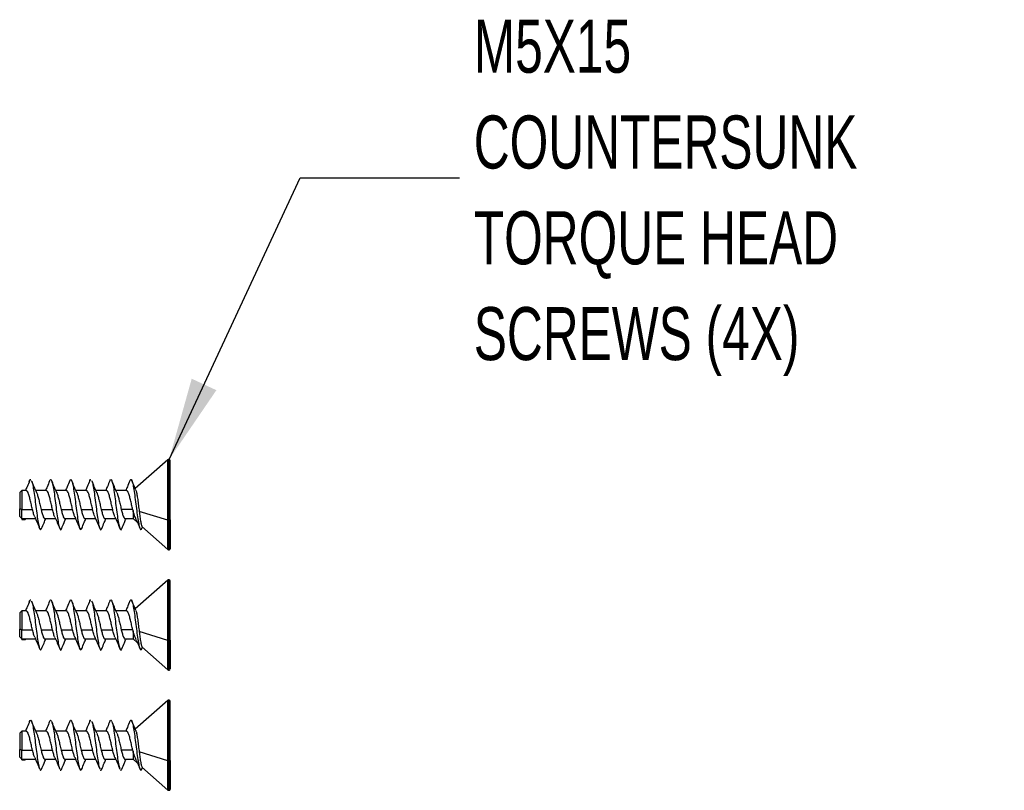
# Model space of a CAD drawing. Header units: millimetres. Extents: x 16 to 683, y 16 to 524.
# Tile 13 of 22: x 265 to 363, y 239 to 316. Entities that reach past the tile are written whole.
import ezdxf

# ---------------------------------------------------------------- set-up
doc = ezdxf.new("R2010")
doc.units = ezdxf.units.MM
doc.header["$LTSCALE"] = 2.5
doc.layers.add('DIMENSIONS', color=140, linetype='Continuous', lineweight=25)
doc.styles.add('SLDTEXTSTYLE0', font='TXT', dxfattribs={"width": 0.7})
doc.dimstyles.new('SLDDIMSTYLE2', dxfattribs={"dimtxt": 0.18, "dimasz": 8.255, "dimexe": 0, "dimexo": 0.0625, "dimgap": 0, "dimtad": 0, "dimtih": 1, "dimtoh": 1, "dimdec": 0, "dimrnd": 1e-09, "dimzin": 0, "dimdsep": 46, "dimtxsty": 'Standard', "dimsah": 1, "dimcen": 0.09, "dimadec": 0, "dimazin": 0, "dimtfac": 8.255, "dimtdec": 0, "dimtofl": 0, "dimtmove": 0, "dimatfit": 3, "dimfxl": 0, "dimfrac": 2, "dimtolj": 1, "dimtzin": 0, "dimarcsym": 0})

msp = doc.modelspace()

# ---------------------------------------------------------------- linework, layer by layer
for p, q in [((280.058, 272.332), (276.806, 269.451)), ((280.058, 266.311), (280.058, 272.332)), ((280.187, 272.357), (280.125, 272.357)), ((280.125, 266.302), (280.125, 272.357)), ((280.187, 266.302), (280.187, 272.357)), ((265.487, 269.257), (265.287, 269.057)), ((265.287, 269.057), (265.287, 267.443)), ((265.947, 269.257), (265.487, 269.257)), ((265.487, 269.257), (265.487, 267.373)), ((267.947, 269.257), (266.89, 269.257)), ((269.947, 269.257), (268.89, 269.257)), ((271.947, 269.257), (270.89, 269.257)), ((273.947, 269.257), (272.89, 269.257)), ((275.947, 269.257), (274.891, 269.257)), ((265.487, 267.373), (265.287, 267.443)), ((265.287, 266.657), (265.287, 267.443)), ((265.487, 267.373), (266.56, 267.373)), ((265.487, 266.465), (265.487, 267.373)), ((267.419, 267.373), (268.56, 267.373)), ((269.419, 267.373), (270.56, 267.373)), ((271.419, 267.373), (272.56, 267.373)), ((273.419, 267.373), (274.56, 267.373)), ((276.56, 267.373), (275.419, 267.373)), ((276.587, 267.263), (276.587, 266.457)), ((280.058, 266.311), (277.205, 267.184)), ((265.287, 266.657), (265.487, 266.457)), ((265.487, 266.465), (265.772, 266.465)), ((265.487, 266.385), (265.846, 266.385)), ((265.772, 266.465), (265.806, 266.475)), ((265.806, 266.457), (266.862, 266.457)), ((267.806, 266.457), (268.863, 266.457)), ((269.806, 266.457), (270.862, 266.457)), ((271.806, 266.457), (272.863, 266.457)), ((273.806, 266.457), (274.862, 266.457)), ((275.806, 266.457), (276.587, 266.457)), ((276.587, 266.457), (277.034, 266.061)), ((280.058, 263.382), (280.058, 266.311)), ((280.187, 266.302), (280.125, 266.302)), ((280.125, 263.357), (280.125, 266.302)), ((280.187, 263.357), (280.187, 266.302)), ((277.475, 265.479), (277.534, 265.619)), ((277.484, 265.662), (280.058, 263.382)), ((280.125, 263.357), (280.187, 263.357)), ((280.058, 260.332), (276.806, 257.451)), ((280.058, 254.311), (280.058, 260.332)), ((280.187, 260.357), (280.125, 260.357)), ((280.125, 254.302), (280.125, 260.357)), ((280.187, 254.302), (280.187, 260.357)), ((265.487, 257.257), (265.287, 257.057)), ((265.287, 257.057), (265.287, 255.443)), ((265.947, 257.257), (265.487, 257.257)), ((265.487, 257.257), (265.487, 255.373)), ((267.947, 257.257), (266.89, 257.257)), ((269.947, 257.257), (268.89, 257.257)), ((271.947, 257.257), (270.89, 257.257)), ((273.947, 257.257), (272.89, 257.257)), ((275.947, 257.257), (274.891, 257.257)), ((265.487, 255.373), (265.287, 255.443)), ((265.287, 254.657), (265.287, 255.443)), ((265.487, 255.373), (266.56, 255.373)), ((265.487, 254.465), (265.487, 255.373)), ((267.419, 255.373), (268.56, 255.373)), ((269.419, 255.373), (270.56, 255.373)), ((271.419, 255.373), (272.56, 255.373)), ((273.419, 255.373), (274.56, 255.373)), ((276.56, 255.373), (275.419, 255.373)), ((265.287, 254.657), (265.487, 254.457)), ((265.487, 254.465), (265.772, 254.465)), ((265.487, 254.385), (265.846, 254.385)), ((265.772, 254.465), (265.806, 254.475)), ((265.806, 254.457), (266.862, 254.457)), ((267.806, 254.457), (268.863, 254.457)), ((269.806, 254.457), (270.862, 254.457)), ((271.806, 254.457), (272.863, 254.457)), ((273.806, 254.457), (274.862, 254.457)), ((275.806, 254.457), (276.587, 254.457)), ((276.587, 255.263), (276.587, 254.457)), ((276.587, 254.457), (277.034, 254.061)), ((280.058, 254.311), (277.205, 255.184)), ((277.475, 253.479), (277.534, 253.619)), ((277.484, 253.662), (280.058, 251.382)), ((280.058, 251.382), (280.058, 254.311)), ((280.187, 254.302), (280.125, 254.302)), ((280.125, 251.357), (280.125, 254.302)), ((280.187, 251.357), (280.187, 254.302)), ((280.125, 251.357), (280.187, 251.357)), ((280.058, 248.332), (276.806, 245.451)), ((280.058, 242.311), (280.058, 248.332)), ((280.187, 248.357), (280.125, 248.357)), ((280.125, 242.302), (280.125, 248.357)), ((280.187, 242.302), (280.187, 248.357)), ((265.487, 245.257), (265.287, 245.057)), ((265.287, 245.057), (265.287, 243.443)), ((265.947, 245.257), (265.487, 245.257)), ((265.487, 245.257), (265.487, 243.373)), ((267.947, 245.257), (266.89, 245.257)), ((269.947, 245.257), (268.89, 245.257)), ((271.947, 245.257), (270.89, 245.257)), ((273.947, 245.257), (272.89, 245.257)), ((275.947, 245.257), (274.891, 245.257)), ((265.487, 243.373), (265.287, 243.443)), ((265.287, 242.657), (265.287, 243.443)), ((265.287, 242.657), (265.487, 242.457)), ((265.487, 243.373), (266.56, 243.373)), ((265.487, 242.465), (265.487, 243.373)), ((267.419, 243.373), (268.56, 243.373)), ((269.419, 243.373), (270.56, 243.373)), ((271.419, 243.373), (272.56, 243.373)), ((273.419, 243.373), (274.56, 243.373)), ((276.56, 243.373), (275.419, 243.373)), ((276.587, 243.263), (276.587, 242.457)), ((280.058, 242.311), (277.205, 243.184)), ((265.487, 242.465), (265.772, 242.465)), ((265.487, 242.385), (265.846, 242.385)), ((265.772, 242.465), (265.806, 242.475)), ((265.806, 242.457), (266.862, 242.457)), ((267.806, 242.457), (268.863, 242.457)), ((269.806, 242.457), (270.862, 242.457)), ((271.806, 242.457), (272.863, 242.457)), ((273.806, 242.457), (274.862, 242.457)), ((275.806, 242.457), (276.587, 242.457)), ((276.587, 242.457), (277.034, 242.061)), ((277.475, 241.479), (277.534, 241.619)), ((277.484, 241.662), (280.058, 239.382)), ((280.058, 239.382), (280.058, 242.311)), ((280.187, 242.302), (280.125, 242.302)), ((280.125, 239.357), (280.125, 242.302)), ((280.187, 239.357), (280.187, 242.302)), ((280.125, 239.357), (280.187, 239.357))]:
    msp.add_line(p, q)
at = {"flags": 128}
for points in [[(280.287, 266.337), (280.285, 266.33), (280.279, 266.323), (280.27, 266.318), (280.258, 266.312), (280.242, 266.308), (280.225, 266.305), (280.206, 266.303), (280.187, 266.302)], [(280.287, 254.337), (280.285, 254.33), (280.279, 254.323), (280.27, 254.318), (280.258, 254.312), (280.242, 254.308), (280.225, 254.305), (280.206, 254.303), (280.187, 254.302)], [(280.287, 242.337), (280.285, 242.33), (280.279, 242.323), (280.27, 242.318), (280.258, 242.312), (280.242, 242.308), (280.225, 242.305), (280.206, 242.303), (280.187, 242.302)]]:
    msp.add_lwpolyline(points, dxfattribs=at)
for centre, radius, start, end in [((280.125, 272.257), 0.1, 90, 131.53177), ((280.187, 272.257), 0.1, 0, 90), ((280.122, 266.536), 0.234, 254.32668, 270.74334), ((280.125, 263.457), 0.1, 228.46823, 270), ((280.187, 263.457), 0.1, 270, 0), ((280.125, 260.257), 0.1, 90, 131.53177), ((280.187, 260.257), 0.1, 0, 90), ((280.122, 254.536), 0.234, 254.32668, 270.74334), ((280.125, 251.457), 0.1, 228.46823, 270), ((280.187, 251.457), 0.1, 270, 0), ((280.125, 248.257), 0.1, 90, 131.53177), ((280.187, 248.257), 0.1, 0, 90), ((280.122, 242.536), 0.234, 254.32668, 270.74334), ((280.125, 239.457), 0.1, 228.46823, 270), ((280.187, 239.457), 0.1, 270, 0)]:
    msp.add_arc(centre, radius, start, end)
for points, knots in [([(280.287, 266.337), (280.287, 266.876), (280.287, 267.707), (280.287, 268.858), (280.287, 269.714), (280.287, 270.495), (280.287, 271.343), (280.287, 272.1), (280.287, 272.193), (280.287, 272.239)], [0, 0, 0, 0, 0.19559, 0.300879, 0.408403, 0.515926, 0.621216, 0.816805, 1, 1, 1, 1]), ([(266.277, 270.239), (266.195, 270.039), (266.06, 269.708), (265.918, 269.385), (265.862, 269.257)], [0, 0, 0, 0, 0.604606, 1, 1, 1, 1]), ([(266.988, 269.034), (266.902, 269.229), (266.725, 269.626), (266.56, 270.03), (266.475, 270.236)], [0, 0, 0, 0, 0.489827, 1, 1, 1, 1]), ([(266.477, 270.205), (266.486, 270.192), (266.532, 270.121), (266.619, 269.697), (266.73, 268.988), (266.844, 268.114), (266.958, 267.215), (267.069, 266.393), (267.186, 265.754), (267.296, 265.391), (267.396, 265.301), (267.455, 265.459), (267.476, 265.516)], [0, 0, 0, 0, 0.026805, 0.140694, 0.253758, 0.367121, 0.480741, 0.59366, 0.707655, 0.82044, 0.934405, 1, 1, 1, 1]), ([(268.272, 270.225), (268.188, 270.019), (268.056, 269.694), (267.915, 269.375), (267.863, 269.257)], [0, 0, 0, 0, 0.631415, 1, 1, 1, 1]), ([(268.27, 270.184), (268.286, 270.233), (268.338, 270.399), (268.431, 270.363), (268.544, 270.07), (268.656, 269.482), (268.771, 268.696), (268.881, 267.802), (268.998, 266.917), (269.108, 266.149), (269.224, 265.59), (269.336, 265.339), (269.421, 265.322), (269.469, 265.48), (269.478, 265.513)], [0, 0, 0, 0, 0.038304, 0.132319, 0.226013, 0.319559, 0.413708, 0.507007, 0.60131, 0.69462, 0.78874, 0.882319, 0.975973, 1, 1, 1, 1]), ([(268.987, 269.036), (268.901, 269.23), (268.725, 269.626), (268.56, 270.029), (268.476, 270.235)], [0, 0, 0, 0, 0.490036, 1, 1, 1, 1]), ([(270.28, 270.244), (270.197, 270.042), (270.061, 269.71), (269.918, 269.385), (269.862, 269.257)], [0, 0, 0, 0, 0.608871, 1, 1, 1, 1]), ([(270.279, 270.207), (270.305, 270.268), (270.368, 270.417), (270.468, 270.296), (270.584, 269.896), (270.694, 269.229), (270.81, 268.394), (270.921, 267.49), (271.036, 266.633), (271.149, 265.928), (271.261, 265.471), (271.373, 265.293), (271.444, 265.431), (271.477, 265.496)], [0, 0, 0, 0, 0.064437, 0.158538, 0.253512, 0.347487, 0.442456, 0.536564, 0.631191, 0.725692, 0.81987, 0.914788, 1, 1, 1, 1]), ([(270.987, 269.037), (270.901, 269.231), (270.726, 269.625), (270.561, 270.027), (270.477, 270.232)], [0, 0, 0, 0, 0.49041, 1, 1, 1, 1]), ([(272.272, 270.225), (272.192, 270.03), (272.057, 269.702), (271.919, 269.386), (271.863, 269.257)], [0, 0, 0, 0, 0.594609, 1, 1, 1, 1]), ([(272.271, 270.213), (272.274, 270.224), (272.315, 270.376), (272.357, 270.364), (272.396, 270.353)], [0, 0, 0, 0, 0.0769912, 1, 1, 1, 1]), ([(272.983, 269.046), (272.898, 269.239), (272.724, 269.63), (272.56, 270.03), (272.476, 270.234)], [0, 0, 0, 0, 0.4910384, 1, 1, 1, 1]), ([(272.478, 270.201), (272.488, 270.185), (272.535, 270.109), (272.622, 269.676), (272.735, 268.96), (272.847, 268.083), (272.962, 267.185), (273.073, 266.368), (273.189, 265.737), (273.3, 265.383), (273.399, 265.303), (273.457, 265.463), (273.478, 265.52)], [0, 0, 0, 0, 0.029814, 0.143579, 0.256639, 0.369847, 0.483477, 0.596288, 0.710233, 0.822956, 0.936812, 1, 1, 1, 1]), ([(274.278, 270.239), (274.197, 270.044), (274.061, 269.712), (273.92, 269.39), (273.863, 269.257)], [0, 0, 0, 0, 0.588771, 1, 1, 1, 1]), ([(274.277, 270.2), (274.291, 270.245), (274.343, 270.404), (274.434, 270.357), (274.548, 270.054), (274.659, 269.458), (274.775, 268.667), (274.885, 267.77), (275.002, 266.888), (275.113, 266.126), (275.228, 265.576), (275.34, 265.336), (275.423, 265.324), (275.469, 265.479), (275.477, 265.506)], [0, 0, 0, 0, 0.036565, 0.131096, 0.225442, 0.319516, 0.414294, 0.508157, 0.603039, 0.696952, 0.791601, 0.885823, 0.979995, 1, 1, 1, 1]), ([(274.976, 269.062), (274.892, 269.252), (274.721, 269.639), (274.558, 270.035), (274.475, 270.236)], [0, 0, 0, 0, 0.492184, 1, 1, 1, 1]), ([(276.274, 270.23), (276.191, 270.026), (276.057, 269.698), (275.916, 269.379), (275.863, 269.257)], [0, 0, 0, 0, 0.620756, 1, 1, 1, 1]), ([(276.273, 270.199), (276.302, 270.265), (276.369, 270.418), (276.471, 270.287), (276.588, 269.877), (276.698, 269.202), (276.814, 268.363), (276.926, 267.459), (277.039, 266.606), (277.153, 265.908), (277.265, 265.461), (277.375, 265.293), (277.444, 265.434), (277.476, 265.499)], [0, 0, 0, 0, 0.072276, 0.165971, 0.260591, 0.354198, 0.448763, 0.542542, 0.636717, 0.730924, 0.824686, 0.919263, 1, 1, 1, 1]), ([(276.866, 269.313), (276.818, 269.423), (276.685, 269.726), (276.557, 270.037), (276.475, 270.236)], [0, 0, 0, 0, 0.363317, 1, 1, 1, 1]), ([(266.56, 267.373), (266.522, 267.53), (266.448, 267.844), (266.34, 268.333), (266.228, 268.762), (266.119, 269.077), (266.025, 269.248), (265.967, 269.24), (265.947, 269.237)], [0, 0, 0, 0, 0.179852, 0.359712, 0.539442, 0.719366, 0.899117, 1, 1, 1, 1]), ([(268.56, 267.373), (268.522, 267.53), (268.448, 267.844), (268.34, 268.333), (268.228, 268.762), (268.119, 269.077), (268.025, 269.248), (267.967, 269.24), (267.947, 269.237)], [0, 0, 0, 0, 0.179852, 0.359712, 0.539442, 0.719366, 0.899117, 1, 1, 1, 1]), ([(270.56, 267.373), (270.522, 267.53), (270.448, 267.844), (270.34, 268.333), (270.228, 268.762), (270.119, 269.077), (270.025, 269.248), (269.967, 269.24), (269.947, 269.237)], [0, 0, 0, 0, 0.179852, 0.359712, 0.539442, 0.719366, 0.899117, 1, 1, 1, 1]), ([(270.978, 269.053), (271.011, 268.967), (271.081, 268.787), (271.19, 268.368), (271.301, 267.872), (271.378, 267.544), (271.419, 267.373)], [0, 0, 0, 0, 0.229958, 0.479964, 0.73008, 1, 1, 1, 1]), ([(272.56, 267.373), (272.522, 267.53), (272.448, 267.844), (272.34, 268.333), (272.228, 268.762), (272.119, 269.077), (272.025, 269.248), (271.967, 269.24), (271.947, 269.237)], [0, 0, 0, 0, 0.179852, 0.359712, 0.539442, 0.719366, 0.899117, 1, 1, 1, 1]), ([(272.976, 269.058), (273.01, 268.971), (273.081, 268.789), (273.19, 268.368), (273.301, 267.872), (273.378, 267.544), (273.419, 267.373)], [0, 0, 0, 0, 0.233337, 0.482246, 0.731264, 1, 1, 1, 1]), ([(274.56, 267.373), (274.522, 267.53), (274.448, 267.844), (274.34, 268.333), (274.228, 268.762), (274.119, 269.077), (274.025, 269.248), (273.967, 269.24), (273.947, 269.237)], [0, 0, 0, 0, 0.179852, 0.359712, 0.539442, 0.719366, 0.899117, 1, 1, 1, 1]), ([(274.972, 269.068), (275.008, 268.977), (275.079, 268.793), (275.19, 268.368), (275.301, 267.872), (275.378, 267.544), (275.419, 267.373)], [0, 0, 0, 0, 0.239049, 0.486103, 0.733267, 1, 1, 1, 1]), ([(276.56, 267.373), (276.522, 267.53), (276.448, 267.844), (276.34, 268.333), (276.228, 268.762), (276.119, 269.077), (276.025, 269.248), (275.967, 269.24), (275.947, 269.237)], [0, 0, 0, 0, 0.179852, 0.359712, 0.539442, 0.719366, 0.899117, 1, 1, 1, 1]), ([(276.858, 269.309), (276.866, 269.296), (276.901, 269.238), (276.959, 268.962), (277.038, 268.505), (277.112, 267.929), (277.169, 267.471), (277.199, 267.229), (277.205, 267.184)], [0, 0, 0, 0, 0.062651, 0.274242, 0.488459, 0.716511, 0.948083, 1, 1, 1, 1]), ([(266.978, 269.051), (267.012, 268.965), (267.081, 268.786), (267.19, 268.368), (267.301, 267.872), (267.378, 267.544), (267.419, 267.373)], [0, 0, 0, 0, 0.228459, 0.478952, 0.729555, 1, 1, 1, 1]), ([(268.978, 269.052), (269.011, 268.966), (269.081, 268.786), (269.19, 268.368), (269.301, 267.872), (269.378, 267.544), (269.419, 267.373)], [0, 0, 0, 0, 0.229335, 0.479543, 0.729861, 1, 1, 1, 1]), ([(266.788, 266.63), (266.751, 266.72), (266.674, 266.908), (266.599, 267.214), (266.56, 267.373)], [0, 0, 0, 0, 0.477545, 1, 1, 1, 1]), ([(267.419, 267.373), (267.455, 267.227), (267.527, 266.934), (267.64, 266.628), (267.73, 266.463), (267.786, 266.474), (267.806, 266.478)], [0, 0, 0, 0, 0.284209, 0.568402, 0.852704, 1, 1, 1, 1]), ([(268.794, 266.619), (268.793, 266.622), (268.754, 266.675), (268.674, 266.924), (268.599, 267.22), (268.56, 267.373)], [0, 0, 0, 0, 0.02316, 0.492383, 1, 1, 1, 1]), ([(269.419, 267.373), (269.455, 267.227), (269.527, 266.934), (269.64, 266.628), (269.73, 266.463), (269.786, 266.474), (269.806, 266.478)], [0, 0, 0, 0, 0.2842085, 0.5684024, 0.8527038, 1, 1, 1, 1]), ([(270.782, 266.645), (270.747, 266.731), (270.672, 266.914), (270.599, 267.213), (270.56, 267.373)], [0, 0, 0, 0, 0.46455, 1, 1, 1, 1]), ([(271.419, 267.373), (271.455, 267.227), (271.527, 266.934), (271.64, 266.628), (271.73, 266.463), (271.786, 266.474), (271.806, 266.478)], [0, 0, 0, 0, 0.284209, 0.568402, 0.852704, 1, 1, 1, 1]), ([(272.772, 266.674), (272.74, 266.751), (272.669, 266.927), (272.599, 267.213), (272.56, 267.373)], [0, 0, 0, 0, 0.438192, 1, 1, 1, 1]), ([(273.419, 267.373), (273.455, 267.227), (273.527, 266.934), (273.64, 266.628), (273.73, 266.463), (273.786, 266.474), (273.806, 266.478)], [0, 0, 0, 0, 0.284209, 0.568402, 0.852704, 1, 1, 1, 1]), ([(274.784, 266.64), (274.749, 266.727), (274.673, 266.912), (274.599, 267.213), (274.56, 267.373)], [0, 0, 0, 0, 0.46965, 1, 1, 1, 1]), ([(275.419, 267.373), (275.455, 267.227), (275.527, 266.934), (275.64, 266.628), (275.73, 266.463), (275.786, 266.474), (275.806, 266.478)], [0, 0, 0, 0, 0.284209, 0.568402, 0.852704, 1, 1, 1, 1]), ([(276.917, 266.352), (276.887, 266.421), (276.804, 266.606), (276.688, 266.954), (276.607, 267.2), (276.587, 267.263)], [0, 0, 0, 0, 0.305976, 0.822259, 1, 1, 1, 1]), ([(277.205, 267.184), (277.228, 266.998), (277.277, 266.601), (277.354, 266.108), (277.424, 265.759), (277.471, 265.699), (277.492, 265.671)], [0, 0, 0, 0, 0.232898, 0.495592, 0.767791, 1, 1, 1, 1]), ([(265.487, 266.407), (265.487, 266.398), (265.487, 266.369), (265.487, 266.425), (265.487, 266.465)], [0, 0, 0, 0, 0.29323, 1, 1, 1, 1]), ([(265.873, 266.454), (265.868, 266.429), (265.852, 266.351), (265.818, 266.391), (265.78, 266.452), (265.772, 266.465)], [0, 0, 0, 0, 0.269624, 0.84863, 1, 1, 1, 1]), ([(266.787, 266.632), (266.868, 266.447), (267.033, 266.071), (267.192, 265.683), (267.273, 265.486)], [0, 0, 0, 0, 0.494175, 1, 1, 1, 1]), ([(267.474, 265.477), (267.554, 265.669), (267.69, 266.001), (267.83, 266.322), (267.889, 266.457)], [0, 0, 0, 0, 0.579549, 1, 1, 1, 1]), ([(268.794, 266.616), (268.875, 266.431), (269.037, 266.059), (269.195, 265.674), (269.275, 265.48)], [0, 0, 0, 0, 0.495057, 1, 1, 1, 1]), ([(269.477, 265.482), (269.556, 265.675), (269.692, 266.005), (269.832, 266.325), (269.889, 266.457)], [0, 0, 0, 0, 0.585198, 1, 1, 1, 1]), ([(270.775, 266.657), (270.859, 266.466), (271.03, 266.078), (271.193, 265.681), (271.276, 265.48)], [0, 0, 0, 0, 0.49166, 1, 1, 1, 1]), ([(271.477, 265.482), (271.557, 265.678), (271.693, 266.008), (271.833, 266.327), (271.89, 266.457)], [0, 0, 0, 0, 0.593984, 1, 1, 1, 1]), ([(272.763, 266.685), (272.849, 266.491), (273.024, 266.096), (273.189, 265.692), (273.273, 265.486)], [0, 0, 0, 0, 0.490005, 1, 1, 1, 1]), ([(273.475, 265.479), (273.557, 265.679), (273.693, 266.009), (273.834, 266.33), (273.89, 266.457)], [0, 0, 0, 0, 0.604498, 1, 1, 1, 1]), ([(274.78, 266.647), (274.863, 266.457), (275.033, 266.07), (275.196, 265.675), (275.278, 265.474)], [0, 0, 0, 0, 0.491942, 1, 1, 1, 1]), ([(275.475, 265.478), (275.558, 265.681), (275.693, 266.011), (275.836, 266.333), (275.891, 266.457)], [0, 0, 0, 0, 0.615025, 1, 1, 1, 1]), ([(276.91, 266.349), (276.95, 266.255), (277.073, 265.975), (277.192, 265.684), (277.272, 265.49)], [0, 0, 0, 0, 0.332839, 1, 1, 1, 1]), ([(280.287, 266.337), (280.287, 265.509), (280.287, 264.792), (280.287, 263.766), (280.287, 263.48), (280.287, 263.458)], [0, 0, 0, 0, 0.5, 0.5, 1, 1, 1, 1]), ([(280.287, 254.337), (280.287, 254.876), (280.287, 255.707), (280.287, 256.858), (280.287, 257.714), (280.287, 258.495), (280.287, 259.343), (280.287, 260.1), (280.287, 260.193), (280.287, 260.239)], [0, 0, 0, 0, 0.19559, 0.300879, 0.408403, 0.515926, 0.621216, 0.816805, 1, 1, 1, 1]), ([(268.27, 258.184), (268.286, 258.233), (268.338, 258.399), (268.431, 258.363), (268.544, 258.07), (268.656, 257.482), (268.771, 256.696), (268.881, 255.802), (268.998, 254.917), (269.108, 254.149), (269.224, 253.59), (269.336, 253.339), (269.421, 253.322), (269.469, 253.48), (269.478, 253.513)], [0, 0, 0, 0, 0.038304, 0.132319, 0.226013, 0.319559, 0.413708, 0.507007, 0.60131, 0.69462, 0.78874, 0.882319, 0.975973, 1, 1, 1, 1]), ([(270.279, 258.207), (270.305, 258.268), (270.368, 258.417), (270.468, 258.296), (270.584, 257.896), (270.694, 257.229), (270.81, 256.394), (270.921, 255.49), (271.036, 254.633), (271.149, 253.928), (271.261, 253.471), (271.373, 253.293), (271.444, 253.431), (271.477, 253.496)], [0, 0, 0, 0, 0.064437, 0.158538, 0.253512, 0.347487, 0.442456, 0.536564, 0.631191, 0.725692, 0.81987, 0.914788, 1, 1, 1, 1]), ([(272.271, 258.213), (272.274, 258.224), (272.315, 258.376), (272.357, 258.364), (272.396, 258.353)], [0, 0, 0, 0, 0.076991, 1, 1, 1, 1]), ([(274.277, 258.2), (274.291, 258.245), (274.343, 258.404), (274.434, 258.357), (274.548, 258.054), (274.659, 257.458), (274.775, 256.667), (274.885, 255.77), (275.002, 254.888), (275.113, 254.126), (275.228, 253.576), (275.34, 253.336), (275.423, 253.324), (275.469, 253.479), (275.477, 253.506)], [0, 0, 0, 0, 0.036565, 0.131096, 0.225442, 0.319516, 0.414294, 0.508157, 0.603039, 0.696952, 0.791601, 0.885823, 0.979995, 1, 1, 1, 1]), ([(276.273, 258.199), (276.302, 258.265), (276.369, 258.418), (276.471, 258.287), (276.588, 257.877), (276.698, 257.202), (276.814, 256.363), (276.926, 255.459), (277.039, 254.606), (277.153, 253.908), (277.265, 253.461), (277.375, 253.293), (277.444, 253.434), (277.476, 253.499)], [0, 0, 0, 0, 0.072276, 0.165971, 0.260591, 0.354198, 0.448763, 0.542542, 0.636717, 0.730924, 0.824686, 0.919263, 1, 1, 1, 1]), ([(266.277, 258.239), (266.195, 258.039), (266.06, 257.708), (265.918, 257.385), (265.862, 257.257)], [0, 0, 0, 0, 0.604606, 1, 1, 1, 1]), ([(266.988, 257.034), (266.902, 257.229), (266.725, 257.626), (266.56, 258.03), (266.475, 258.236)], [0, 0, 0, 0, 0.489827, 1, 1, 1, 1]), ([(266.477, 258.205), (266.486, 258.192), (266.532, 258.121), (266.619, 257.697), (266.73, 256.988), (266.844, 256.114), (266.958, 255.215), (267.069, 254.393), (267.186, 253.754), (267.296, 253.391), (267.396, 253.301), (267.455, 253.459), (267.476, 253.516)], [0, 0, 0, 0, 0.026805, 0.140694, 0.253758, 0.367121, 0.480741, 0.59366, 0.707655, 0.82044, 0.934405, 1, 1, 1, 1]), ([(268.272, 258.225), (268.188, 258.019), (268.056, 257.694), (267.915, 257.375), (267.863, 257.257)], [0, 0, 0, 0, 0.631415, 1, 1, 1, 1]), ([(268.987, 257.036), (268.901, 257.23), (268.725, 257.626), (268.56, 258.029), (268.476, 258.235)], [0, 0, 0, 0, 0.490036, 1, 1, 1, 1]), ([(270.28, 258.244), (270.197, 258.042), (270.061, 257.71), (269.918, 257.385), (269.862, 257.257)], [0, 0, 0, 0, 0.608871, 1, 1, 1, 1]), ([(270.987, 257.037), (270.901, 257.231), (270.726, 257.625), (270.561, 258.027), (270.477, 258.232)], [0, 0, 0, 0, 0.49041, 1, 1, 1, 1]), ([(272.272, 258.225), (272.192, 258.03), (272.057, 257.702), (271.919, 257.386), (271.863, 257.257)], [0, 0, 0, 0, 0.594609, 1, 1, 1, 1]), ([(272.983, 257.046), (272.898, 257.239), (272.724, 257.63), (272.56, 258.03), (272.476, 258.234)], [0, 0, 0, 0, 0.491038, 1, 1, 1, 1]), ([(272.478, 258.201), (272.488, 258.185), (272.535, 258.109), (272.622, 257.676), (272.735, 256.96), (272.847, 256.083), (272.962, 255.185), (273.073, 254.368), (273.189, 253.737), (273.3, 253.383), (273.399, 253.303), (273.457, 253.463), (273.478, 253.52)], [0, 0, 0, 0, 0.029814, 0.143579, 0.256639, 0.369847, 0.483477, 0.596288, 0.710233, 0.822956, 0.936812, 1, 1, 1, 1]), ([(274.278, 258.239), (274.197, 258.044), (274.061, 257.712), (273.92, 257.39), (273.863, 257.257)], [0, 0, 0, 0, 0.588771, 1, 1, 1, 1]), ([(274.976, 257.062), (274.892, 257.252), (274.721, 257.639), (274.558, 258.035), (274.475, 258.236)], [0, 0, 0, 0, 0.4921841, 1, 1, 1, 1]), ([(276.274, 258.23), (276.191, 258.026), (276.057, 257.698), (275.916, 257.379), (275.863, 257.257)], [0, 0, 0, 0, 0.620756, 1, 1, 1, 1]), ([(276.866, 257.313), (276.818, 257.423), (276.685, 257.726), (276.557, 258.037), (276.475, 258.236)], [0, 0, 0, 0, 0.363317, 1, 1, 1, 1]), ([(276.858, 257.309), (276.866, 257.296), (276.901, 257.238), (276.959, 256.962), (277.038, 256.505), (277.112, 255.929), (277.169, 255.471), (277.199, 255.229), (277.205, 255.184)], [0, 0, 0, 0, 0.062651, 0.274242, 0.488459, 0.716511, 0.948083, 1, 1, 1, 1]), ([(266.56, 255.373), (266.522, 255.53), (266.448, 255.844), (266.34, 256.333), (266.228, 256.762), (266.119, 257.077), (266.025, 257.248), (265.967, 257.24), (265.947, 257.237)], [0, 0, 0, 0, 0.179852, 0.359712, 0.539442, 0.719366, 0.899117, 1, 1, 1, 1]), ([(266.978, 257.051), (267.012, 256.965), (267.081, 256.786), (267.19, 256.368), (267.301, 255.872), (267.378, 255.544), (267.419, 255.373)], [0, 0, 0, 0, 0.228459, 0.478952, 0.729555, 1, 1, 1, 1]), ([(268.56, 255.373), (268.522, 255.53), (268.448, 255.844), (268.34, 256.333), (268.228, 256.762), (268.119, 257.077), (268.025, 257.248), (267.967, 257.24), (267.947, 257.237)], [0, 0, 0, 0, 0.179852, 0.359712, 0.539442, 0.719366, 0.899117, 1, 1, 1, 1]), ([(268.978, 257.052), (269.011, 256.966), (269.081, 256.786), (269.19, 256.368), (269.301, 255.872), (269.378, 255.544), (269.419, 255.373)], [0, 0, 0, 0, 0.229335, 0.479543, 0.729861, 1, 1, 1, 1]), ([(270.56, 255.373), (270.522, 255.53), (270.448, 255.844), (270.34, 256.333), (270.228, 256.762), (270.119, 257.077), (270.025, 257.248), (269.967, 257.24), (269.947, 257.237)], [0, 0, 0, 0, 0.179852, 0.359712, 0.539442, 0.719366, 0.899117, 1, 1, 1, 1]), ([(270.978, 257.053), (271.011, 256.967), (271.081, 256.787), (271.19, 256.368), (271.301, 255.872), (271.378, 255.544), (271.419, 255.373)], [0, 0, 0, 0, 0.229958, 0.479964, 0.73008, 1, 1, 1, 1]), ([(272.56, 255.373), (272.522, 255.53), (272.448, 255.844), (272.34, 256.333), (272.228, 256.762), (272.119, 257.077), (272.025, 257.248), (271.967, 257.24), (271.947, 257.237)], [0, 0, 0, 0, 0.179852, 0.359712, 0.539442, 0.719366, 0.899117, 1, 1, 1, 1]), ([(272.976, 257.058), (273.01, 256.971), (273.081, 256.789), (273.19, 256.368), (273.301, 255.872), (273.378, 255.544), (273.419, 255.373)], [0, 0, 0, 0, 0.233337, 0.482246, 0.731264, 1, 1, 1, 1]), ([(274.56, 255.373), (274.522, 255.53), (274.448, 255.844), (274.34, 256.333), (274.228, 256.762), (274.119, 257.077), (274.025, 257.248), (273.967, 257.24), (273.947, 257.237)], [0, 0, 0, 0, 0.179852, 0.359712, 0.539442, 0.719366, 0.899117, 1, 1, 1, 1]), ([(274.972, 257.068), (275.008, 256.977), (275.079, 256.793), (275.19, 256.368), (275.301, 255.872), (275.378, 255.544), (275.419, 255.373)], [0, 0, 0, 0, 0.239049, 0.486103, 0.733267, 1, 1, 1, 1]), ([(276.56, 255.373), (276.522, 255.53), (276.448, 255.844), (276.34, 256.333), (276.228, 256.762), (276.119, 257.077), (276.025, 257.248), (275.967, 257.24), (275.947, 257.237)], [0, 0, 0, 0, 0.179852, 0.359712, 0.539442, 0.719366, 0.899117, 1, 1, 1, 1]), ([(266.788, 254.63), (266.751, 254.72), (266.674, 254.908), (266.599, 255.214), (266.56, 255.373)], [0, 0, 0, 0, 0.477545, 1, 1, 1, 1]), ([(267.419, 255.373), (267.455, 255.227), (267.527, 254.934), (267.64, 254.628), (267.73, 254.463), (267.786, 254.474), (267.806, 254.478)], [0, 0, 0, 0, 0.284209, 0.568402, 0.852704, 1, 1, 1, 1]), ([(268.794, 254.619), (268.793, 254.622), (268.754, 254.675), (268.674, 254.924), (268.599, 255.22), (268.56, 255.373)], [0, 0, 0, 0, 0.02316, 0.492383, 1, 1, 1, 1]), ([(269.419, 255.373), (269.455, 255.227), (269.527, 254.934), (269.64, 254.628), (269.73, 254.463), (269.786, 254.474), (269.806, 254.478)], [0, 0, 0, 0, 0.284209, 0.568402, 0.852704, 1, 1, 1, 1]), ([(270.782, 254.645), (270.747, 254.731), (270.672, 254.914), (270.599, 255.213), (270.56, 255.373)], [0, 0, 0, 0, 0.46455, 1, 1, 1, 1]), ([(271.419, 255.373), (271.455, 255.227), (271.527, 254.934), (271.64, 254.628), (271.73, 254.463), (271.786, 254.474), (271.806, 254.478)], [0, 0, 0, 0, 0.284209, 0.568402, 0.852704, 1, 1, 1, 1]), ([(272.772, 254.674), (272.74, 254.751), (272.669, 254.927), (272.599, 255.213), (272.56, 255.373)], [0, 0, 0, 0, 0.4381924, 1, 1, 1, 1]), ([(273.419, 255.373), (273.455, 255.227), (273.527, 254.934), (273.64, 254.628), (273.73, 254.463), (273.786, 254.474), (273.806, 254.478)], [0, 0, 0, 0, 0.2842085, 0.5684024, 0.8527038, 1, 1, 1, 1]), ([(274.784, 254.64), (274.749, 254.727), (274.673, 254.912), (274.599, 255.213), (274.56, 255.373)], [0, 0, 0, 0, 0.46965, 1, 1, 1, 1]), ([(275.419, 255.373), (275.455, 255.227), (275.527, 254.934), (275.64, 254.628), (275.73, 254.463), (275.786, 254.474), (275.806, 254.478)], [0, 0, 0, 0, 0.2842085, 0.5684024, 0.8527038, 1, 1, 1, 1]), ([(265.487, 254.407), (265.487, 254.398), (265.487, 254.369), (265.487, 254.425), (265.487, 254.465)], [0, 0, 0, 0, 0.29323, 1, 1, 1, 1]), ([(265.873, 254.454), (265.868, 254.429), (265.852, 254.351), (265.818, 254.391), (265.78, 254.452), (265.772, 254.465)], [0, 0, 0, 0, 0.269624, 0.84863, 1, 1, 1, 1]), ([(266.787, 254.632), (266.868, 254.447), (267.033, 254.071), (267.192, 253.683), (267.273, 253.486)], [0, 0, 0, 0, 0.494175, 1, 1, 1, 1]), ([(267.474, 253.477), (267.554, 253.669), (267.69, 254.001), (267.83, 254.322), (267.889, 254.457)], [0, 0, 0, 0, 0.5795493, 1, 1, 1, 1]), ([(268.794, 254.616), (268.875, 254.431), (269.037, 254.059), (269.195, 253.674), (269.275, 253.48)], [0, 0, 0, 0, 0.4950567, 1, 1, 1, 1]), ([(269.477, 253.482), (269.556, 253.675), (269.692, 254.005), (269.832, 254.325), (269.889, 254.457)], [0, 0, 0, 0, 0.585198, 1, 1, 1, 1]), ([(270.775, 254.657), (270.859, 254.466), (271.03, 254.078), (271.193, 253.681), (271.276, 253.48)], [0, 0, 0, 0, 0.49166, 1, 1, 1, 1]), ([(271.477, 253.482), (271.557, 253.678), (271.693, 254.008), (271.833, 254.327), (271.89, 254.457)], [0, 0, 0, 0, 0.593984, 1, 1, 1, 1]), ([(272.763, 254.685), (272.849, 254.491), (273.024, 254.096), (273.189, 253.692), (273.273, 253.486)], [0, 0, 0, 0, 0.490005, 1, 1, 1, 1]), ([(273.475, 253.479), (273.557, 253.679), (273.693, 254.009), (273.834, 254.33), (273.89, 254.457)], [0, 0, 0, 0, 0.604498, 1, 1, 1, 1]), ([(274.78, 254.647), (274.863, 254.457), (275.033, 254.07), (275.196, 253.675), (275.278, 253.474)], [0, 0, 0, 0, 0.491942, 1, 1, 1, 1]), ([(275.475, 253.478), (275.558, 253.681), (275.693, 254.011), (275.836, 254.333), (275.891, 254.457)], [0, 0, 0, 0, 0.615025, 1, 1, 1, 1]), ([(276.917, 254.352), (276.887, 254.421), (276.804, 254.606), (276.688, 254.954), (276.607, 255.2), (276.587, 255.263)], [0, 0, 0, 0, 0.305976, 0.822259, 1, 1, 1, 1]), ([(276.91, 254.349), (276.95, 254.255), (277.073, 253.975), (277.192, 253.684), (277.272, 253.49)], [0, 0, 0, 0, 0.332839, 1, 1, 1, 1]), ([(277.205, 255.184), (277.228, 254.998), (277.277, 254.601), (277.354, 254.108), (277.424, 253.759), (277.471, 253.699), (277.492, 253.671)], [0, 0, 0, 0, 0.2328982, 0.4955916, 0.7677911, 1, 1, 1, 1]), ([(280.287, 254.337), (280.287, 253.509), (280.287, 252.792), (280.287, 251.766), (280.287, 251.48), (280.287, 251.458)], [0, 0, 0, 0, 0.5, 0.5, 1, 1, 1, 1]), ([(280.287, 242.337), (280.287, 242.876), (280.287, 243.707), (280.287, 244.858), (280.287, 245.714), (280.287, 246.495), (280.287, 247.343), (280.287, 248.1), (280.287, 248.193), (280.287, 248.239)], [0, 0, 0, 0, 0.19559, 0.300879, 0.408403, 0.515926, 0.621216, 0.816805, 1, 1, 1, 1]), ([(266.277, 246.239), (266.195, 246.039), (266.06, 245.708), (265.918, 245.385), (265.862, 245.257)], [0, 0, 0, 0, 0.6046064, 1, 1, 1, 1]), ([(266.242, 246.139), (266.254, 246.174), (266.302, 246.32), (266.393, 246.406), (266.503, 246.207), (266.619, 245.712), (266.73, 244.984), (266.844, 244.116), (266.958, 243.213), (267.069, 242.399), (267.177, 241.783), (267.243, 241.596), (267.272, 241.514)], [0, 0, 0, 0, 0.03408, 0.144688, 0.254108, 0.364582, 0.474257, 0.584221, 0.694433, 0.803967, 0.914544, 1, 1, 1, 1]), ([(266.988, 245.034), (266.902, 245.229), (266.725, 245.626), (266.56, 246.03), (266.475, 246.236)], [0, 0, 0, 0, 0.489827, 1, 1, 1, 1]), ([(268.272, 246.225), (268.188, 246.019), (268.056, 245.694), (267.915, 245.375), (267.863, 245.257)], [0, 0, 0, 0, 0.631415, 1, 1, 1, 1]), ([(268.27, 246.184), (268.286, 246.233), (268.338, 246.403), (268.392, 246.355), (268.43, 246.322)], [0, 0, 0, 0, 0.289479, 1, 1, 1, 1]), ([(268.987, 245.036), (268.901, 245.23), (268.725, 245.626), (268.56, 246.029), (268.476, 246.235)], [0, 0, 0, 0, 0.490036, 1, 1, 1, 1]), ([(268.479, 246.193), (268.5, 246.144), (268.56, 246.01), (268.655, 245.474), (268.771, 244.698), (268.881, 243.802), (268.998, 242.914), (269.108, 242.158), (269.203, 241.664), (269.258, 241.555), (269.275, 241.521)], [0, 0, 0, 0, 0.081495, 0.223463, 0.366348, 0.507941, 0.651059, 0.79267, 0.935509, 1, 1, 1, 1]), ([(270.28, 246.244), (270.197, 246.042), (270.061, 245.71), (269.918, 245.385), (269.862, 245.257)], [0, 0, 0, 0, 0.608871, 1, 1, 1, 1]), ([(270.279, 246.207), (270.305, 246.268), (270.368, 246.417), (270.468, 246.296), (270.584, 245.896), (270.694, 245.229), (270.81, 244.394), (270.921, 243.49), (271.036, 242.633), (271.149, 241.928), (271.261, 241.471), (271.373, 241.293), (271.444, 241.431), (271.477, 241.496)], [0, 0, 0, 0, 0.064437, 0.158538, 0.253512, 0.347487, 0.442456, 0.536564, 0.631191, 0.725692, 0.81987, 0.914788, 1, 1, 1, 1]), ([(270.987, 245.037), (270.901, 245.231), (270.726, 245.625), (270.561, 246.027), (270.477, 246.232)], [0, 0, 0, 0, 0.49041, 1, 1, 1, 1]), ([(272.272, 246.225), (272.192, 246.03), (272.057, 245.702), (271.919, 245.386), (271.863, 245.257)], [0, 0, 0, 0, 0.594609, 1, 1, 1, 1]), ([(272.271, 246.213), (272.274, 246.224), (272.315, 246.376), (272.357, 246.364), (272.396, 246.353)], [0, 0, 0, 0, 0.076991, 1, 1, 1, 1]), ([(272.983, 245.046), (272.898, 245.239), (272.724, 245.63), (272.56, 246.03), (272.476, 246.234)], [0, 0, 0, 0, 0.491038, 1, 1, 1, 1]), ([(272.478, 246.201), (272.488, 246.185), (272.535, 246.109), (272.622, 245.676), (272.735, 244.96), (272.847, 244.083), (272.962, 243.183), (273.073, 242.373), (273.179, 241.772), (273.244, 241.594), (273.271, 241.519)], [0, 0, 0, 0, 0.037557, 0.180866, 0.323288, 0.465897, 0.609036, 0.751143, 0.894681, 1, 1, 1, 1]), ([(274.278, 246.239), (274.197, 246.044), (274.061, 245.712), (273.92, 245.39), (273.863, 245.257)], [0, 0, 0, 0, 0.588771, 1, 1, 1, 1]), ([(274.277, 246.2), (274.291, 246.245), (274.343, 246.407), (274.396, 246.354), (274.434, 246.316)], [0, 0, 0, 0, 0.278918, 1, 1, 1, 1]), ([(274.976, 245.062), (274.892, 245.252), (274.721, 245.639), (274.558, 246.035), (274.475, 246.236)], [0, 0, 0, 0, 0.492184, 1, 1, 1, 1]), ([(274.478, 246.196), (274.501, 246.142), (274.562, 246), (274.659, 245.451), (274.775, 244.668), (274.885, 243.77), (275.002, 242.885), (275.112, 242.135), (275.206, 241.651), (275.26, 241.547), (275.277, 241.515)], [0, 0, 0, 0, 0.0870246, 0.2283862, 0.3708061, 0.5118514, 0.6544284, 0.7955486, 0.9377746, 1, 1, 1, 1]), ([(276.274, 246.23), (276.191, 246.026), (276.057, 245.698), (275.916, 245.379), (275.863, 245.257)], [0, 0, 0, 0, 0.620756, 1, 1, 1, 1]), ([(276.273, 246.199), (276.302, 246.265), (276.369, 246.418), (276.471, 246.287), (276.588, 245.877), (276.698, 245.202), (276.814, 244.363), (276.926, 243.459), (277.039, 242.606), (277.153, 241.908), (277.265, 241.461), (277.375, 241.293), (277.444, 241.434), (277.476, 241.499)], [0, 0, 0, 0, 0.072276, 0.165971, 0.260591, 0.354198, 0.448763, 0.542542, 0.636717, 0.730924, 0.824686, 0.919263, 1, 1, 1, 1]), ([(276.866, 245.313), (276.818, 245.423), (276.685, 245.726), (276.557, 246.037), (276.475, 246.236)], [0, 0, 0, 0, 0.363317, 1, 1, 1, 1]), ([(266.56, 243.373), (266.522, 243.53), (266.448, 243.844), (266.34, 244.333), (266.228, 244.762), (266.119, 245.077), (266.025, 245.248), (265.967, 245.24), (265.947, 245.237)], [0, 0, 0, 0, 0.1798515, 0.3597116, 0.5394422, 0.7193657, 0.8991165, 1, 1, 1, 1]), ([(266.978, 245.051), (267.012, 244.965), (267.081, 244.786), (267.19, 244.368), (267.301, 243.872), (267.378, 243.544), (267.419, 243.373)], [0, 0, 0, 0, 0.228459, 0.478952, 0.729555, 1, 1, 1, 1]), ([(268.56, 243.373), (268.522, 243.53), (268.448, 243.844), (268.34, 244.333), (268.228, 244.762), (268.119, 245.077), (268.025, 245.248), (267.967, 245.24), (267.947, 245.237)], [0, 0, 0, 0, 0.179852, 0.359712, 0.539442, 0.719366, 0.899117, 1, 1, 1, 1]), ([(268.978, 245.052), (269.011, 244.966), (269.081, 244.786), (269.19, 244.368), (269.301, 243.872), (269.378, 243.544), (269.419, 243.373)], [0, 0, 0, 0, 0.229335, 0.479543, 0.729861, 1, 1, 1, 1]), ([(270.56, 243.373), (270.522, 243.53), (270.448, 243.844), (270.34, 244.333), (270.228, 244.762), (270.119, 245.077), (270.025, 245.248), (269.967, 245.24), (269.947, 245.237)], [0, 0, 0, 0, 0.179852, 0.359712, 0.539442, 0.719366, 0.899117, 1, 1, 1, 1]), ([(270.978, 245.053), (271.011, 244.967), (271.081, 244.787), (271.19, 244.368), (271.301, 243.872), (271.378, 243.544), (271.419, 243.373)], [0, 0, 0, 0, 0.229958, 0.479964, 0.73008, 1, 1, 1, 1]), ([(272.56, 243.373), (272.522, 243.53), (272.448, 243.844), (272.34, 244.333), (272.228, 244.762), (272.119, 245.077), (272.025, 245.248), (271.967, 245.24), (271.947, 245.237)], [0, 0, 0, 0, 0.179852, 0.359712, 0.539442, 0.719366, 0.899117, 1, 1, 1, 1]), ([(272.976, 245.058), (273.01, 244.971), (273.081, 244.789), (273.19, 244.368), (273.301, 243.872), (273.378, 243.544), (273.419, 243.373)], [0, 0, 0, 0, 0.233337, 0.482246, 0.731264, 1, 1, 1, 1]), ([(274.56, 243.373), (274.522, 243.53), (274.448, 243.844), (274.34, 244.333), (274.228, 244.762), (274.119, 245.077), (274.025, 245.248), (273.967, 245.24), (273.947, 245.237)], [0, 0, 0, 0, 0.179852, 0.359712, 0.539442, 0.719366, 0.899117, 1, 1, 1, 1]), ([(274.972, 245.068), (275.008, 244.977), (275.079, 244.793), (275.19, 244.368), (275.301, 243.872), (275.378, 243.544), (275.419, 243.373)], [0, 0, 0, 0, 0.239049, 0.486103, 0.733267, 1, 1, 1, 1]), ([(276.56, 243.373), (276.522, 243.53), (276.448, 243.844), (276.34, 244.333), (276.228, 244.762), (276.119, 245.077), (276.025, 245.248), (275.967, 245.24), (275.947, 245.237)], [0, 0, 0, 0, 0.1798515, 0.3597116, 0.5394422, 0.7193657, 0.8991165, 1, 1, 1, 1]), ([(276.858, 245.309), (276.866, 245.296), (276.901, 245.238), (276.959, 244.962), (277.038, 244.505), (277.112, 243.929), (277.169, 243.471), (277.199, 243.229), (277.205, 243.184)], [0, 0, 0, 0, 0.062651, 0.274242, 0.488459, 0.716511, 0.948083, 1, 1, 1, 1]), ([(266.788, 242.63), (266.751, 242.72), (266.674, 242.908), (266.599, 243.214), (266.56, 243.373)], [0, 0, 0, 0, 0.477545, 1, 1, 1, 1]), ([(266.787, 242.632), (266.868, 242.447), (267.033, 242.071), (267.192, 241.683), (267.273, 241.486)], [0, 0, 0, 0, 0.494175, 1, 1, 1, 1]), ([(267.419, 243.373), (267.455, 243.227), (267.527, 242.934), (267.64, 242.628), (267.73, 242.463), (267.786, 242.474), (267.806, 242.478)], [0, 0, 0, 0, 0.2842085, 0.5684024, 0.8527038, 1, 1, 1, 1]), ([(268.794, 242.619), (268.793, 242.622), (268.754, 242.675), (268.674, 242.924), (268.599, 243.22), (268.56, 243.373)], [0, 0, 0, 0, 0.02316, 0.492383, 1, 1, 1, 1]), ([(268.794, 242.616), (268.875, 242.431), (269.037, 242.059), (269.195, 241.674), (269.275, 241.48)], [0, 0, 0, 0, 0.495057, 1, 1, 1, 1]), ([(269.419, 243.373), (269.455, 243.227), (269.527, 242.934), (269.64, 242.628), (269.73, 242.463), (269.786, 242.474), (269.806, 242.478)], [0, 0, 0, 0, 0.284209, 0.568402, 0.852704, 1, 1, 1, 1]), ([(270.782, 242.645), (270.747, 242.731), (270.672, 242.914), (270.599, 243.213), (270.56, 243.373)], [0, 0, 0, 0, 0.46455, 1, 1, 1, 1]), ([(270.775, 242.657), (270.859, 242.466), (271.03, 242.078), (271.193, 241.681), (271.276, 241.48)], [0, 0, 0, 0, 0.49166, 1, 1, 1, 1]), ([(271.419, 243.373), (271.455, 243.227), (271.527, 242.934), (271.64, 242.628), (271.73, 242.463), (271.786, 242.474), (271.806, 242.478)], [0, 0, 0, 0, 0.284209, 0.568402, 0.852704, 1, 1, 1, 1]), ([(272.772, 242.674), (272.74, 242.751), (272.669, 242.927), (272.599, 243.213), (272.56, 243.373)], [0, 0, 0, 0, 0.438192, 1, 1, 1, 1]), ([(272.763, 242.685), (272.849, 242.491), (273.024, 242.096), (273.189, 241.692), (273.273, 241.486)], [0, 0, 0, 0, 0.4900051, 1, 1, 1, 1]), ([(273.419, 243.373), (273.455, 243.227), (273.527, 242.934), (273.64, 242.628), (273.73, 242.463), (273.786, 242.474), (273.806, 242.478)], [0, 0, 0, 0, 0.284209, 0.568402, 0.852704, 1, 1, 1, 1]), ([(274.784, 242.64), (274.749, 242.727), (274.673, 242.912), (274.599, 243.213), (274.56, 243.373)], [0, 0, 0, 0, 0.46965, 1, 1, 1, 1]), ([(274.78, 242.647), (274.863, 242.457), (275.033, 242.07), (275.196, 241.675), (275.278, 241.474)], [0, 0, 0, 0, 0.491942, 1, 1, 1, 1]), ([(275.419, 243.373), (275.455, 243.227), (275.527, 242.934), (275.64, 242.628), (275.73, 242.463), (275.786, 242.474), (275.806, 242.478)], [0, 0, 0, 0, 0.284209, 0.568402, 0.852704, 1, 1, 1, 1]), ([(276.917, 242.352), (276.887, 242.421), (276.804, 242.606), (276.688, 242.954), (276.607, 243.2), (276.587, 243.263)], [0, 0, 0, 0, 0.305976, 0.822259, 1, 1, 1, 1]), ([(277.205, 243.184), (277.228, 242.998), (277.277, 242.601), (277.354, 242.108), (277.424, 241.759), (277.471, 241.699), (277.492, 241.671)], [0, 0, 0, 0, 0.232898, 0.495592, 0.767791, 1, 1, 1, 1]), ([(265.487, 242.407), (265.487, 242.398), (265.487, 242.369), (265.487, 242.425), (265.487, 242.465)], [0, 0, 0, 0, 0.29323, 1, 1, 1, 1]), ([(265.873, 242.454), (265.868, 242.429), (265.852, 242.351), (265.818, 242.391), (265.78, 242.452), (265.772, 242.465)], [0, 0, 0, 0, 0.269624, 0.84863, 1, 1, 1, 1]), ([(267.474, 241.477), (267.554, 241.669), (267.69, 242.001), (267.83, 242.322), (267.889, 242.457)], [0, 0, 0, 0, 0.579549, 1, 1, 1, 1]), ([(269.477, 241.482), (269.556, 241.675), (269.692, 242.005), (269.832, 242.325), (269.889, 242.457)], [0, 0, 0, 0, 0.585198, 1, 1, 1, 1]), ([(271.477, 241.482), (271.557, 241.678), (271.693, 242.008), (271.833, 242.327), (271.89, 242.457)], [0, 0, 0, 0, 0.593984, 1, 1, 1, 1]), ([(273.475, 241.479), (273.557, 241.679), (273.693, 242.009), (273.834, 242.33), (273.89, 242.457)], [0, 0, 0, 0, 0.604498, 1, 1, 1, 1]), ([(275.475, 241.478), (275.558, 241.681), (275.693, 242.011), (275.836, 242.333), (275.891, 242.457)], [0, 0, 0, 0, 0.615025, 1, 1, 1, 1]), ([(276.91, 242.349), (276.95, 242.255), (277.073, 241.975), (277.192, 241.684), (277.272, 241.49)], [0, 0, 0, 0, 0.332839, 1, 1, 1, 1]), ([(280.287, 242.337), (280.287, 241.509), (280.287, 240.792), (280.287, 239.766), (280.287, 239.48), (280.287, 239.458)], [0, 0, 0, 0, 0.5, 0.5, 1, 1, 1, 1]), ([(267.296, 241.435), (267.335, 241.38), (267.396, 241.295), (267.455, 241.457), (267.476, 241.516)], [0, 0, 0, 0, 0.634691, 1, 1, 1, 1]), ([(269.336, 241.377), (269.374, 241.352), (269.421, 241.32), (269.469, 241.48), (269.478, 241.513)], [0, 0, 0, 0, 0.795828, 1, 1, 1, 1]), ([(273.3, 241.427), (273.339, 241.376), (273.399, 241.297), (273.457, 241.462), (273.478, 241.52)], [0, 0, 0, 0, 0.643097, 1, 1, 1, 1]), ([(275.34, 241.373), (275.378, 241.35), (275.423, 241.323), (275.469, 241.479), (275.477, 241.506)], [0, 0, 0, 0, 0.824792, 1, 1, 1, 1])]:
    msp.add_open_spline(points, degree=3, knots=knots)
for points in [[(266.242, 270.139), (266.29, 270.296), (266.342, 270.373), (266.392, 270.354)], [(276.587, 267.263), (276.578, 267.299), (276.569, 267.336), (276.56, 267.373)], [(266.242, 258.139), (266.29, 258.296), (266.342, 258.373), (266.392, 258.354)], [(276.587, 255.263), (276.578, 255.299), (276.569, 255.336), (276.56, 255.373)], [(276.587, 243.263), (276.578, 243.299), (276.569, 243.336), (276.56, 243.373)]]:
    msp.add_open_spline(points, degree=3)

# ---------------------------------------------------------------- texts
at = {"layer": 'DIMENSIONS', "attachment_point": 1, "style": 'SLDTEXTSTYLE0'}
for s, insert, char_height in [('M5X15', (310.572, 316.224), 5.2917), ('COUNTERSUNK', (310.572, 306.668), 5.29167), ('TORQUE HEAD', (310.572, 297.113), 5.29167), ('SCREWS (4X)', (310.572, 287.557), 5.29167)]:
    msp.add_mtext(s, dxfattribs=dict(at, insert=insert, char_height=char_height))

# ---------------------------------------------------------------- leaders
at = {"layer": 'DIMENSIONS'}
msp.add_leader([(280.187, 272.357), (293.269, 300.446), (309.144, 300.446)], dimstyle='SLDDIMSTYLE2', dxfattribs=at)

doc.saveas('drawing.dxf')
